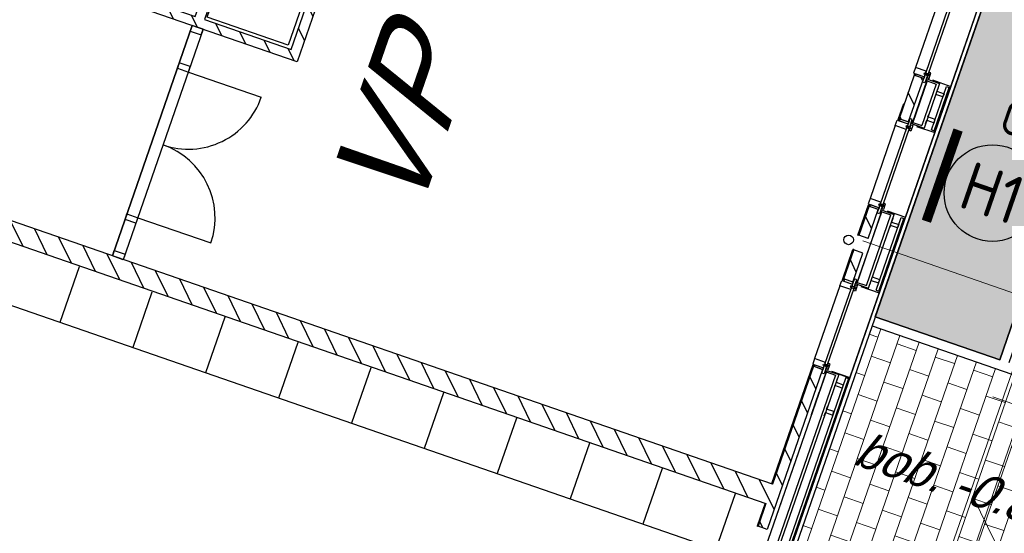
# Model space of a CAD drawing. Header units: metres. Extents: x 128615 to 129083, y 455669 to 456034.
# Tile 18 of 158: x 128743.01 to 128753.2, y 455843.6 to 455848.92. Entities that reach past the tile are written whole.
import ezdxf
from ezdxf.enums import TextEntityAlignment as Align

# ---------------------------------------------------------------- set-up
doc = ezdxf.new("R2010")
doc.units = ezdxf.units.M
doc.linetypes.add('RI-AWZI_TERREINRIOLERING', pattern=[19.8, 6, -1.8, 2.4, -1.8, 1.8, -1.8, 2.4, -1.8])
for name, color, linetype in [('B-ME-IE-VERLICHTING-G', 1, 'Continuous'), ('B-XX-GR-GRAS-G', 90, 'Continuous'), ('B-XX-GR-KRUIDEN-G', 98, 'Continuous'), ('B-XX-OG-BEBOUWING-G', 1, 'Continuous'), ('B-XX-RI-AWZI_BEDRIJFSWATER-T25_HDSR', 7, 'Continuous'), ('B-XX-VH-KANTVERHARDING-G', 60, 'Continuous')]:
    doc.layers.add(name, color=color, linetype=linetype)
for name, color, linetype, lineweight in [('B-XX-RI-AWZI_TERREINRIOLERING-G', 10, 'RI-AWZI_TERREINRIOLERING', 18), ('B-XX-VH-BESTRATING-V', 1, 'Continuous', 18), ('B-XX-VH-VERHARDING-V', 1, 'Continuous', 18), ('X-XX-AL-T25', 7, 'Continuous', 25)]:
    doc.layers.add(name, color=color, linetype=linetype, lineweight=lineweight)
doc.styles.add('BURO-018', font='Isocp.shx', dxfattribs={"height": 360})
doc.styles.add('BURO-025', font='Isocp.shx', dxfattribs={"height": 500})
doc.styles.add('TAUW-ISOCP', font='tcb_isocp.shx')
doc.styles.add('tcb_isocp', font='tcb_isocp.shx')

# ---------------------------------------------------------------- blocks, each defined once
blk = doc.blocks.new('E00172')
at = {"color": 0, "linetype": 'Continuous', "const_width": 0.5}
blk.add_lwpolyline([(-2.5, 0.75), (2.5, 0.75)], dxfattribs=at)
at = {"color": 0, "linetype": 'Continuous'}
blk.add_circle((0, 3.5), 2.5, dxfattribs=at)
at = {"color": 0, "linetype": 'Continuous', "style": 'BURO-018'}
for tag, p in [('E_GKAST', (0, 11.5)), ('E_GROEP', (0, 8.5)), ('E_SGROEP', (4.5, 8.5)), ('E_ARMCODE', (0, 3.5)), ('E_SLET', (4.5, 2.5))]:
    blk.add_attdef(tag, text='', height=1.8, dxfattribs=at).set_placement(p, align=Align.MIDDLE)

msp = doc.modelspace()

# ---------------------------------------------------------------- hatches: boundary and pattern name
at = {"layer": 'B-XX-GR-KRUIDEN-G'}
h = msp.add_hatch(dxfattribs=at)
h.set_pattern_fill('SWAMP', color=256, scale=0.2, angle=-116.5633, style=0)
h.set_pattern_definition([(340.9066, (128738.998, 455858.1423), (3.83935, 3.326516), [0.635, -4.445]), (70.9066, (128739.298, 455858.0384), (-0.96118, 4.98823), [0.3175, -8.48132]), (70.9066, (128739.373, 455858.0125), (-0.96118, 4.98823), [0.254, -8.54482]), (70.9066, (128739.223, 455858.0644), (-0.96118, 4.98823), [0.254, -8.54482]), (40.9066, (128739.448, 455857.9865), (-0.96117, 4.98823), [0.2032, -4.8768]), (100.9066, (128739.148, 455858.0904), (-4.80052, 1.66172), [0.2032, -4.8768])])
edge = h.paths.add_edge_path()
edge.add_line((128948.412, 455833.458), (128948.646, 455826.078))
edge.add_line((128948.646, 455826.078), (128943.91, 455812.397))
edge.add_line((128943.91, 455812.397), (128941.389, 455813.279))
edge.add_line((128941.389, 455813.279), (128942.134, 455815.431))
edge.add_arc((128932.745, 455818.888), 10.005, -20.2168, 71.1753)
edge.add_line((128935.974, 455828.358), (128892.186, 455843.579))
edge.add_arc((128893.695, 455847.921), 4.597, -157.0428, -109.1679, ccw=False)
edge.add_arc((128894.431, 455848.233), 5.395, 162.5113, 202.9572, ccw=False)
edge.add_line((128889.285, 455849.854), (128901.856, 455885.674))
edge.add_line((128901.856, 455885.674), (128887.224, 455890.723))
edge.add_line((128887.224, 455890.723), (128887.182, 455890.6))
edge.add_line((128887.182, 455890.6), (128874.515, 455895.104))
edge.add_line((128874.515, 455895.104), (128873.528, 455892.254))
edge.add_arc((128867.281, 455871.996), 21.2, 72.8607, 176.4359)
edge.add_line((128846.121, 455873.313), (128835.01, 455877.189))
edge.add_arc((128817.592, 455889.22), 21.17, -34.634, -24.2274)
edge.add_line((128836.897, 455880.533), (128837.085, 455880.515))
edge.add_line((128837.085, 455880.515), (128838.244, 455883.795))
edge.add_line((128838.244, 455883.795), (128838.085, 455883.911))
edge.add_arc((128817.592, 455889.22), 21.17, -14.5247, 21.0584)
edge.add_line((128837.348, 455896.827), (128838.444, 455897.451))
edge.add_line((128838.444, 455897.451), (128836.92, 455900.519))
edge.add_line((128836.92, 455900.519), (128835.829, 455899.971))
edge.add_arc((128817.592, 455889.22), 21.17, 30.5177, 65.7726)
edge.add_line((128826.279, 455908.526), (128826.297, 455908.714))
edge.add_line((128826.297, 455908.714), (128823.017, 455909.873))
edge.add_line((128823.017, 455909.873), (128822.901, 455909.714))
edge.add_arc((128817.592, 455889.22), 21.17, 75.4753, 155.5874)
edge.add_line((128798.314, 455897.97), (128798.118, 455897.98))
edge.add_line((128798.118, 455897.98), (128797.721, 455896.859))
edge.add_line((128797.721, 455896.859), (128793.807, 455898.213))
edge.add_arc((128775.653, 455909.057), 21.146, -30.8512, -24.4506)
edge.add_line((128794.903, 455900.305), (128795.49, 455900.246))
edge.add_line((128795.49, 455900.246), (128796.702, 455903.747))
edge.add_line((128796.702, 455903.747), (128796.198, 455904.049))
edge.add_arc((128775.653, 455909.057), 21.146, -13.7012, 21.1885)
edge.add_line((128795.37, 455916.7), (128797.908, 455917.956))
edge.add_line((128797.908, 455917.956), (128796.407, 455921.122))
edge.add_line((128796.407, 455921.122), (128793.836, 455919.853))
edge.add_arc((128775.653, 455909.057), 21.146, 30.6974, 65.5494)
edge.add_line((128784.406, 455928.307), (128784.465, 455928.894))
edge.add_line((128784.465, 455928.894), (128780.964, 455930.106))
edge.add_line((128780.964, 455930.106), (128780.662, 455929.602))
edge.add_arc((128775.653, 455909.057), 21.146, 76.2988, 155.5095)
edge.add_line((128756.409, 455917.823), (128755.826, 455917.898))
edge.add_line((128755.826, 455917.898), (128754.614, 455914.397))
edge.add_line((128754.614, 455914.397), (128755.112, 455914.08))
edge.add_arc((128775.653, 455909.057), 21.146, 166.2589, 191.7044)
edge.add_line((128754.947, 455904.768), (128751.199, 455903.658))
edge.add_line((128751.199, 455903.658), (128751.117, 455903.92))
edge.add_line((128751.117, 455903.92), (128741.497, 455907.3))
edge.add_line((128741.497, 455907.3), (128757.05, 455938.299))
edge.add_line((128757.05, 455938.299), (128795.963, 455925.568))
edge.add_line((128795.963, 455925.568), (128808.082, 455921.394))
edge.add_line((128808.082, 455921.394), (128811.586, 455919.988))
edge.add_line((128811.586, 455919.988), (128842.944, 455909.601))
edge.add_line((128842.944, 455909.601), (128874.325, 455899.285))
edge.add_line((128874.325, 455899.285), (128897.394, 455890.089))
edge.add_line((128897.394, 455890.089), (128932.25, 455875.252))
edge.add_line((128932.25, 455875.252), (128958.978, 455863.875))
edge.add_line((128958.978, 455863.875), (128948.412, 455833.458))
h.paths.add_polyline_path([(128845.694, 455904.457), (128848.086, 455905.548), (128849.231, 455903.238), (128848.644, 455901.532), (128846.829, 455902.168)], flags=16)
at = {"layer": 'B-XX-OG-BEBOUWING-G'}
h = msp.add_hatch(dxfattribs=at)
h.set_pattern_fill('T,_O', color=256, scale=0.059852, angle=70.9066)
h.set_pattern_definition([(115.9066, (128744.34901, 455852.44449), (-0.1682427, -0.081718), [])])
h.paths.add_polyline_path([(128744.028, 455850.297), (128744.22, 455850.853), (128745.351, 455850.461), (128745.188, 455849.99), (128745.283, 455849.957), (128745.446, 455850.429), (128746.341, 455850.119), (128745.819, 455848.61), (128744.924, 455848.92), (128744.982, 455849.09), (128744.888, 455849.123), (128744.829, 455848.953), (128743.698, 455849.345), (128743.728, 455849.429), (128743.633, 455849.462), (128743.571, 455849.283), (128745.881, 455848.484), (128748.002, 455854.611), (128747.908, 455854.643), (128746.374, 455850.213), (128741.284, 455851.975), (128740.696, 455850.278), (128741.78, 455849.903), (128741.842, 455850.082), (128741.748, 455850.115), (128741.719, 455850.03), (128740.823, 455850.34), (128741.345, 455851.848), (128742.241, 455851.538), (128742.048, 455850.982), (128742.142, 455850.949), (128742.335, 455851.505), (128744.126, 455850.885), (128743.934, 455850.329)])
h = msp.add_hatch(dxfattribs=at)
h.set_pattern_fill('T,_O', color=256, scale=0.059852, angle=70.9066)
h.set_pattern_definition([(115.91, (128752.23555, 455848.1021), (-0.16824, -0.08172), [])])
h.paths.add_polyline_path([(128752.361, 455848.311), (128752.266, 455848.344), (128752.11, 455847.893), (128752.205, 455847.861)])
h = msp.add_hatch(dxfattribs=at)
h.set_pattern_fill('T,_O', color=256, scale=0.059852, angle=70.9066)
h.set_pattern_definition([(115.9066, (128746.76743, 455845.33448), (-0.168243, -0.081718), [])])
h.paths.add_polyline_path([(128742.217, 455845.371), (128742.415, 455845.302), (128742.875, 455846.632), (128750.732, 455843.912), (128750.651, 455843.676), (128750.745, 455843.643), (128751.318, 455845.298), (128751.223, 455845.331), (128750.801, 455844.11), (128742.746, 455846.898)])
h = msp.add_hatch(dxfattribs=at)
h.set_pattern_fill('T,_O', color=256, scale=0.059852, angle=70.9066)
h.set_pattern_definition([(115.91, (128751.79242, 455846.82194), (-0.16824, -0.08172), [])])
h.paths.add_polyline_path([(128751.892, 455846.956), (128751.797, 455846.989), (128751.762, 455846.887), (128751.693, 455846.688), (128751.788, 455846.655)])
h = msp.add_hatch(dxfattribs=at)
h.set_pattern_fill('T,_O', color=256, scale=0.059852, angle=70.9066)
h.set_pattern_definition([(115.91, (128751.63594, 455846.36986), (-0.16824, -0.08172), [])])
h.paths.add_polyline_path([(128751.735, 455846.504), (128751.641, 455846.537), (128751.537, 455846.235), (128751.631, 455846.203)])
at = {"layer": 'B-XX-VH-BESTRATING-V'}
h = msp.add_hatch(dxfattribs=at)
h.set_pattern_fill('BRICK', color=256, scale=0.033071, angle=-116.5097)
h.set_pattern_definition([(340.90658, (128781.00315, 455850.76689), (0.06869295, 0.19844713), []), (70.9066, (128781.00315, 455850.7669), (-0.3968943, 0.1373859), [0.21, -0.21]), (70.9066, (128781.2016, 455850.6982), (-0.3968943, 0.1373859), [-0.21, 0.21])])
edge = h.paths.add_edge_path()
edge.add_line((128831.613, 455838.835), (128839.065, 455860.49))
edge.add_line((128839.065, 455860.49), (128836.303, 455861.441))
edge.add_line((128836.303, 455861.441), (128833.542, 455862.392))
edge.add_arc((128834.295, 455864.408), 2.151, 165.7586, 249.5103, ccw=False)
edge.add_line((128832.209, 455864.937), (128832.723, 455866.363))
edge.add_line((128832.723, 455866.363), (128829.531, 455867.496))
edge.add_line((128829.531, 455867.496), (128825.779, 455865.69))
edge.add_line((128825.779, 455865.69), (128824.189, 455861.229))
edge.add_line((128824.189, 455861.229), (128829.348, 455859.412))
edge.add_arc((128828.682, 455857.538), 1.989, -20.1607, 70.44, ccw=False)
edge.add_line((128830.549, 455856.852), (128825.086, 455841.07))
edge.add_arc((128820.6, 455842.519), 4.713, 246.4303, 342.0979, ccw=False)
edge.add_line((128818.716, 455838.199), (128794.989, 455846.459))
edge.add_line((128794.989, 455846.459), (128740.444, 455865.383))
edge.add_arc((128742.738, 455872.105), 7.103, 156.7496, 251.1612, ccw=False)
edge.add_line((128736.212, 455874.909), (128740.849, 455888.448))
edge.add_arc((128747.419, 455885.784), 7.089, 110.5043, 157.9322, ccw=False)
edge.add_line((128744.936, 455892.424), (128746.056, 455895.66))
edge.add_line((128746.056, 455895.66), (128750.966, 455893.96))
edge.add_line((128750.966, 455893.96), (128752.528, 455898.542))
edge.add_line((128752.528, 455898.542), (128752.015, 455900.356))
edge.add_line((128752.015, 455900.356), (128751.977, 455900.345))
edge.add_line((128751.977, 455900.345), (128751.013, 455903.819))
edge.add_line((128751.013, 455903.819), (128743.304, 455906.535))
edge.add_line((128743.304, 455906.535), (128719.893, 455838.903))
edge.add_line((128719.893, 455838.903), (128720.271, 455838.773))
edge.add_line((128720.271, 455838.773), (128743.55, 455906.025))
edge.add_line((128743.55, 455906.025), (128750.683, 455903.511))
edge.add_line((128750.683, 455903.511), (128752.109, 455898.553))
edge.add_line((128752.109, 455898.553), (128750.717, 455894.47))
edge.add_line((128750.717, 455894.47), (128745.809, 455896.169))
edge.add_line((128745.809, 455896.169), (128744.619, 455892.73))
edge.add_arc((128747.419, 455885.784), 7.489, 111.9598, 158.0178)
edge.add_line((128740.474, 455888.587), (128735.652, 455874.508))
edge.add_arc((128742.711, 455872.076), 7.467, 160.9871, 251.2737)
edge.add_line((128740.314, 455865.005), (128794.857, 455846.082))
edge.add_line((128794.857, 455846.082), (128818.571, 455837.825))
edge.add_arc((128820.6, 455842.519), 5.113, 246.622, 342.0506)
edge.add_line((128825.465, 455840.943), (128830.926, 455856.718))
edge.add_arc((128828.682, 455857.538), 2.389, 339.9319, 430.4538)
edge.add_line((128829.481, 455859.789), (128824.701, 455861.473))
edge.add_line((128824.701, 455861.473), (128826.102, 455865.405))
edge.add_line((128826.102, 455865.405), (128829.46, 455867.096))
edge.add_line((128829.46, 455867.096), (128832.211, 455866.121))
edge.add_line((128832.211, 455866.121), (128831.827, 455865.055))
edge.add_arc((128834.295, 455864.408), 2.551, 165.3042, 249.632)
edge.add_line((128833.407, 455862.016), (128838.557, 455860.242))
edge.add_line((128838.557, 455860.242), (128831.232, 455838.958))
edge.add_arc((128836.451, 455837.356), 5.459, 162.9327, 251.6884)
edge.add_line((128834.736, 455832.173), (128868.21, 455820.559))
edge.add_arc((128870.243, 455825.376), 5.228, 247.1139, 340.4611)
edge.add_line((128875.17, 455823.627), (128882.591, 455844.78))
edge.add_arc((128880.205, 455845.695), 2.555, 339.0051, 400.5812)
edge.add_line((128882.146, 455847.357), (128879.182, 455850.986))
edge.add_line((128879.182, 455850.986), (128886.246, 455856.958))
edge.add_arc((128882.773, 455860.678), 5.089, 313.0387, 342.062)
edge.add_line((128887.615, 455859.11), (128893.018, 455874.516))
edge.add_arc((128882.872, 455877.759), 10.652, 342.2738, 419.2905)
edge.add_line((128888.312, 455886.917), (128886.215, 455887.873))
edge.add_line((128886.215, 455887.873), (128886.109, 455887.478))
edge.add_line((128886.109, 455887.478), (128888.175, 455886.527))
edge.add_arc((128882.886, 455877.76), 10.239, -17.7233, 58.9001, ccw=False)
edge.add_line((128892.639, 455874.643), (128887.236, 455859.238))
edge.add_arc((128882.773, 455860.678), 4.689, 313.1288, 342.1209, ccw=False)
edge.add_line((128885.979, 455857.255), (128883.173, 455854.826))
edge.add_line((128883.173, 455854.826), (128878.584, 455851.087))
edge.add_line((128878.584, 455851.087), (128881.839, 455847.1))
edge.add_arc((128880.205, 455845.695), 2.155, -21.143, 40.7007, ccw=False)
edge.add_line((128882.215, 455844.918), (128877.801, 455832.332))
edge.add_line((128877.801, 455832.332), (128874.793, 455823.76))
edge.add_arc((128870.243, 455825.376), 4.828, 246.9654, 340.4528, ccw=False)
edge.add_line((128868.354, 455820.932), (128834.864, 455832.552))
edge.add_arc((128836.451, 455837.356), 5.059, 163.0072, 251.7166, ccw=False)
h = msp.add_hatch(dxfattribs=at)
h.set_pattern_fill('BRICK', color=256, scale=0.033071, angle=-116.5097)
h.set_pattern_definition([(340.90658, (128778.18289, 455854.11913), (0.06869295, 0.1984471), []), (70.9066, (128778.1829, 455854.11913), (-0.3968943, 0.137386), [0.21, -0.21]), (70.9066, (128778.38133, 455854.05043), (-0.3968943, 0.137386), [-0.21, 0.21])])
edge = h.paths.add_edge_path()
edge.add_arc((128751.322, 455846.394), 9.372, 338.0284, 431.0771)
edge.add_line((128754.361, 455855.26), (128737.544, 455861.087))
edge.add_arc((128735.723, 455855.865), 5.53, 70.7732, 161.0932)
edge.add_line((128730.491, 455857.657), (128723.575, 455837.642))
edge.add_line((128723.575, 455837.642), (128723.954, 455837.512))
edge.add_line((128723.954, 455837.512), (128729.733, 455854.208))
edge.add_line((128729.733, 455854.208), (128729.733, 455854.208))
edge.add_line((128729.733, 455854.208), (128730.87, 455857.527))
edge.add_arc((128735.723, 455855.865), 5.13, 70.7734, 161.0934, ccw=False)
edge.add_line((128737.412, 455860.709), (128754.232, 455854.882))
edge.add_arc((128751.323, 455846.394), 8.972, -22.1004, 71.0807, ccw=False)
edge.add_line((128759.635, 455843.019), (128750.711, 455817.239))
edge.add_line((128750.711, 455817.239), (128751.09, 455817.109))
edge.add_line((128751.09, 455817.109), (128760.013, 455842.888))
h = msp.add_hatch(dxfattribs=at)
h.set_pattern_fill('BRICK', color=256, scale=0.033, angle=-26.5097)
h.set_pattern_definition([(70.9066, (128778.85905, 455851.15442), (-0.1980219, 0.0685458), []), (160.9066, (128778.85905, 455851.15442), (-0.1370915, -0.396044), [0.20955, -0.20955]), (160.9066, (128778.9276, 455851.35244), (-0.1370915, -0.396044), [-0.20955, 0.20955])])
edge = h.paths.add_edge_path()
edge.add_line((128759.001, 455841.186), (128756.285, 455842.127))
edge.add_line((128756.285, 455842.127), (128756.929, 455843.985))
edge.add_line((128756.929, 455843.985), (128751.83, 455845.75))
edge.add_line((128751.83, 455845.75), (128749.77, 455839.799))
edge.add_line((128749.77, 455839.799), (128749.613, 455839.346))
edge.add_line((128749.613, 455839.346), (128750.073, 455839.186))
edge.add_arc((128749.377, 455839.406), 0.73, 270.3933, 342.4747, ccw=False)
edge.add_line((128749.382, 455838.676), (128749.354, 455838.597))
edge.add_arc((128748.899, 455838.027), 0.73, -20.6616, 51.4199, ccw=False)
edge.add_line((128749.582, 455837.769), (128749.123, 455837.928))
edge.add_line((128749.123, 455837.928), (128748.767, 455836.9))
edge.add_line((128748.767, 455836.9), (128748.772, 455836.898))
edge.add_line((128748.772, 455836.898), (128749.796, 455836.542))
edge.add_line((128749.796, 455836.542), (128749.384, 455835.351))
edge.add_line((128749.384, 455835.351), (128750.247, 455835.052))
edge.add_arc((128749.307, 455835.316), 0.977, 254.5346, 344.3342, ccw=False)
edge.add_line((128749.046, 455834.375), (128748.449, 455832.648))
edge.add_line((128748.449, 455832.648), (128748.773, 455832.536))
edge.add_arc((128748.017, 455832.798), 0.8, 285.7406, 340.9066, ccw=False)
edge.add_line((128748.234, 455832.028), (128747.136, 455828.855))
edge.add_line((128747.136, 455828.855), (128747.158, 455828.847))
edge.add_line((128747.158, 455828.847), (128747.142, 455828.8))
edge.add_line((128747.142, 455828.8), (128746.813, 455827.923))
edge.add_line((128746.813, 455827.923), (128746.519, 455827.075))
edge.add_line((128746.519, 455827.075), (128753.304, 455824.727))
edge.add_line((128753.304, 455824.727), (128759.001, 455841.186))
at = {"layer": 'B-XX-VH-VERHARDING-V'}
h = msp.add_hatch(dxfattribs=at)
h.set_pattern_fill('AR-CONC', color=256, scale=0.0025, angle=-116.5633, style=0)
h.set_pattern_definition([(30.9066, (128738.99792, 455858.1423), (0.4173706, -0.186641), [0.047625, -0.523875]), (335.9066, (128738.9979, 455858.1423), (0.072981, 0.480186), [0.0381, -0.4191]), (81.3576, (128739.0327, 455858.12673), (0.4903525, 0.293542), [0.040475, -0.445225]), (27.0908, (128739.03946, 455858.2623), (0.606034, -0.321005), [0.071437, -0.785812]), (77.5422, (128739.08997, 455858.23555), (0.763198, 0.390392), [0.060712, -0.667837]), (332.0906, (128739.03946, 455858.2623), (0.763198, 0.39039), [0.05715, -0.62865]), (1.9066, (128739.0891, 455858.21153), (0.274555, -0.3655854), [0.047625, -0.523875]), (306.9066, (128739.0891, 455858.21153), (0.296629, 0.384598), [0.0381, -0.4191]), (52.358, (128739.11196, 455858.18106), (0.571184, 0.019014), [0.040475, -0.445225]), (18.4066, (128738.99792, 455858.14229), (0.0764436, 0.1972326), [0, -0.41402, 0, -0.42545, 0, -0.4206875]), (348.4066, (128738.99792, 455858.14229), (0.2397842, 0.18203), [0, -0.24257, 0, -0.404495, 0, -0.1603375]), (308.4066, (128738.8641, 455858.1886), (0.3156434, -0.1244163), [0, -0.15875, 0, -0.4953, 0, -0.657225]), (298.4066, (128738.8041, 455858.20938), (0.3707433, -0.061067), [0, -0.206375, 0, -0.32893, 0, -0.466725])])
h.paths.add_polyline_path([(128738.998, 455858.142), (128754.288, 455852.85), (128751.863, 455845.845), (128753.151, 455845.399), (128753.446, 455846.251), (128756.075, 455853.845, 0.058977), (128754.189, 455854.759), (128738.757, 455860.106), (128738.277, 455858.721, -0.142468), (128737.884, 455857.585), (128736.263, 455852.901), (128735.968, 455852.05), (128736.791, 455851.766)])

# ---------------------------------------------------------------- linework, layer by layer
at = {"layer": 'B-XX-GR-GRAS-G'}
msp.add_lwpolyline([(128736.263, 455852.901), (128738.757, 455860.106, -0.058634), (128738.757, 455860.106, -0.136415), (128738.757, 455860.106), (128754.189, 455854.759, -0.059427), (128756.076, 455853.85, 0.00064), (128753.446, 455846.251), (128753.446, 455846.251), (128753.151, 455845.399), (128751.863, 455845.845), (128754.288, 455852.85), (128738.998, 455858.142), (128736.791, 455851.766), (128735.968, 455852.05), (128736.263, 455852.901), (128730.15, 455855.016)], format="xyb", dxfattribs=at)
at = {"layer": 'B-XX-OG-BEBOUWING-G'}
for p, q in [((128754.24, 455852.842), (128749.767, 455839.918)), ((128754.24, 455852.842), (128749.767, 455839.918)), ((128752.539, 455849.178), (128752.278, 455848.424)), ((128752.385, 455848.367), (128752.658, 455849.156)), ((128752.683, 455849.148), (128752.41, 455848.359)), ((128752.976, 455849.19), (128752.644, 455848.229)), ((128743.971, 455846.474), (128744.797, 455848.859)), ((128744.797, 455848.859), (128743.971, 455846.474)), ((128744.91, 455848.82), (128744.084, 455846.435)), ((128752.278, 455848.424), (128752.259, 455848.367)), ((128752.391, 455848.385), (128752.278, 455848.424)), ((128744.757, 455848.377), (128745.511, 455848.116)), ((128752.266, 455848.344), (128752.11, 455847.893)), ((128752.259, 455848.367), (128752.372, 455848.328)), ((128752.271, 455848.356), (128752.261, 455848.359)), ((128752.361, 455848.311), (128752.266, 455848.344)), ((128752.271, 455848.356), (128752.279, 455848.354)), ((128752.274, 455848.341), (128752.281, 455848.36)), ((128752.279, 455848.354), (128752.274, 455848.341)), ((128752.365, 455848.309), (128752.274, 455848.341)), ((128752.281, 455848.36), (128752.372, 455848.328)), ((128752.365, 455848.309), (128752.379, 455848.349)), ((128752.372, 455848.328), (128752.365, 455848.309)), ((128752.368, 455848.356), (128752.372, 455848.368)), ((128752.417, 455848.339), (128752.368, 455848.356)), ((128752.372, 455848.328), (128752.391, 455848.385)), ((128752.372, 455848.368), (128752.421, 455848.351)), ((128752.403, 455848.341), (128752.377, 455848.265)), ((128752.379, 455848.349), (128752.403, 455848.341)), ((128752.41, 455848.359), (128752.385, 455848.367)), ((128752.42, 455848.375), (128752.4, 455848.318)), ((128752.4, 455848.318), (128752.419, 455848.312)), ((128752.421, 455848.351), (128752.417, 455848.339)), ((128752.419, 455848.312), (128752.439, 455848.368)), ((128752.439, 455848.368), (128752.42, 455848.375)), ((128752.361, 455848.311), (128752.205, 455847.861)), ((128752.245, 455847.841), (128752.405, 455848.302)), ((128752.399, 455848.286), (128752.251, 455847.856)), ((128752.494, 455848.253), (128752.345, 455847.824)), ((128752.353, 455848.274), (128752.365, 455848.309)), ((128752.353, 455848.274), (128752.353, 455848.274)), ((128752.377, 455848.265), (128752.353, 455848.274)), ((128752.365, 455848.309), (128752.365, 455848.309)), ((128752.527, 455848.259), (128752.368, 455847.798)), ((128752.399, 455848.286), (128752.494, 455848.253)), ((128752.405, 455848.302), (128752.527, 455848.259)), ((128752.405, 455848.302), (128752.527, 455848.259)), ((128752.445, 455847.778), (128752.601, 455848.227)), ((128752.454, 455848.295), (128752.644, 455848.229)), ((128752.474, 455847.768), (128752.629, 455848.218)), ((128752.644, 455848.229), (128752.478, 455847.75)), ((128752.512, 455848.215), (128752.5, 455848.18)), ((128752.601, 455848.227), (128752.629, 455848.218)), ((128752.488, 455848.145), (128752.476, 455848.112)), ((128752.563, 455848.119), (128752.488, 455848.145)), ((128752.5, 455848.18), (128752.575, 455848.153)), ((128752.575, 455848.153), (128752.563, 455848.119)), ((128752.154, 455848.049), (128752.097, 455847.884)), ((128752.106, 455847.881), (128752.163, 455848.045)), ((128752.407, 455847.912), (128752.419, 455847.946)), ((128752.483, 455847.886), (128752.407, 455847.912)), ((128752.07, 455847.823), (128751.809, 455847.069)), ((128752.07, 455847.823), (128752.09, 455847.879)), ((128752.183, 455847.784), (128752.07, 455847.823)), ((128752.09, 455847.879), (128752.203, 455847.84)), ((128752.106, 455847.881), (128752.097, 455847.884)), ((128752.106, 455847.881), (128752.114, 455847.878)), ((128752.205, 455847.861), (128752.11, 455847.893)), ((128752.118, 455847.89), (128752.112, 455847.872)), ((128752.112, 455847.872), (128752.203, 455847.84)), ((128752.114, 455847.878), (128752.118, 455847.891)), ((128752.209, 455847.859), (128752.118, 455847.89)), ((128752.183, 455847.821), (128752.179, 455847.809)), ((128752.179, 455847.809), (128752.228, 455847.792)), ((128752.203, 455847.84), (128752.183, 455847.784)), ((128752.232, 455847.804), (128752.183, 455847.821)), ((128752.209, 455847.859), (128752.196, 455847.819)), ((128752.196, 455847.819), (128752.22, 455847.811)), ((128752.203, 455847.84), (128752.209, 455847.859)), ((128752.222, 455847.895), (128752.209, 455847.859)), ((128752.209, 455847.859), (128752.209, 455847.859)), ((128752.212, 455847.774), (128752.231, 455847.83)), ((128752.22, 455847.811), (128752.246, 455847.886)), ((128752.222, 455847.895), (128752.222, 455847.895)), ((128752.246, 455847.886), (128752.222, 455847.895)), ((128752.231, 455847.83), (128752.25, 455847.824)), ((128752.25, 455847.824), (128752.231, 455847.767)), ((128752.245, 455847.841), (128752.368, 455847.798)), ((128752.251, 455847.856), (128752.345, 455847.824)), ((128752.288, 455847.815), (128752.478, 455847.75)), ((128752.383, 455847.843), (128752.395, 455847.878)), ((128752.395, 455847.878), (128752.471, 455847.852)), ((128752.471, 455847.852), (128752.483, 455847.886)), ((128751.916, 455847.012), (128752.189, 455847.801)), ((128752.214, 455847.793), (128751.94, 455847.004)), ((128752.478, 455847.75), (128752.175, 455846.874)), ((128752.189, 455847.801), (128752.214, 455847.793)), ((128752.231, 455847.767), (128752.212, 455847.774)), ((128752.228, 455847.792), (128752.232, 455847.804)), ((128752.445, 455847.778), (128752.474, 455847.768)), ((128751.683, 455846.689), (128751.792, 455847.004)), ((128751.802, 455847.001), (128751.693, 455846.686)), ((128751.809, 455847.069), (128751.79, 455847.012)), ((128751.79, 455847.012), (128751.903, 455846.973)), ((128751.802, 455847.001), (128751.792, 455847.004)), ((128751.802, 455847.001), (128751.81, 455846.998)), ((128751.805, 455846.986), (128751.812, 455847.005)), ((128751.81, 455846.998), (128751.805, 455846.986)), ((128751.922, 455847.03), (128751.809, 455847.069)), ((128751.812, 455847.005), (128751.903, 455846.973)), ((128751.896, 455846.954), (128751.91, 455846.994)), ((128751.899, 455847), (128751.903, 455847.013)), ((128751.948, 455846.983), (128751.899, 455847)), ((128751.903, 455846.973), (128751.922, 455847.03)), ((128751.903, 455847.013), (128751.952, 455846.996)), ((128751.91, 455846.994), (128751.934, 455846.986)), ((128751.94, 455847.004), (128751.916, 455847.012)), ((128751.951, 455847.02), (128751.931, 455846.963)), ((128751.952, 455846.996), (128751.948, 455846.983)), ((128751.95, 455846.957), (128751.969, 455847.013)), ((128751.969, 455847.013), (128751.951, 455847.02)), ((128751.671, 455846.183), (128751.936, 455846.947)), ((128751.677, 455846.198), (128751.93, 455846.931)), ((128751.693, 455846.688), (128751.786, 455846.957)), ((128751.797, 455846.989), (128751.762, 455846.887)), ((128751.771, 455846.166), (128752.025, 455846.898)), ((128751.788, 455846.655), (128751.892, 455846.956)), ((128751.794, 455846.14), (128752.058, 455846.904)), ((128751.892, 455846.956), (128751.797, 455846.989)), ((128751.896, 455846.954), (128751.805, 455846.986)), ((128751.884, 455846.919), (128751.896, 455846.954)), ((128751.884, 455846.919), (128751.884, 455846.919)), ((128751.908, 455846.91), (128751.884, 455846.919)), ((128751.903, 455846.973), (128751.896, 455846.954)), ((128751.896, 455846.954), (128751.896, 455846.954)), ((128751.934, 455846.986), (128751.908, 455846.91)), ((128751.93, 455846.931), (128752.025, 455846.898)), ((128751.931, 455846.963), (128751.95, 455846.957)), ((128751.936, 455846.947), (128752.058, 455846.904)), ((128751.936, 455846.947), (128752.058, 455846.904)), ((128751.985, 455846.94), (128752.175, 455846.874)), ((128744.235, 455846.869), (128744.989, 455846.608)), ((128751.871, 455846.12), (128752.132, 455846.872)), ((128751.9, 455846.11), (128752.16, 455846.862)), ((128751.904, 455846.092), (128752.175, 455846.874)), ((128752.019, 455846.79), (128752.007, 455846.757)), ((128752.094, 455846.764), (128752.019, 455846.79)), ((128752.043, 455846.86), (128752.031, 455846.824)), ((128752.031, 455846.824), (128752.106, 455846.798)), ((128752.093, 455846.639), (128752.164, 455846.842)), ((128752.106, 455846.798), (128752.094, 455846.764)), ((128752.132, 455846.872), (128752.16, 455846.862)), ((128751.693, 455846.686), (128751.683, 455846.689)), ((128751.788, 455846.655), (128751.693, 455846.688)), ((128751.523, 455846.226), (128751.632, 455846.542)), ((128751.642, 455846.539), (128751.532, 455846.223)), ((128751.537, 455846.235), (128751.641, 455846.537)), ((128751.631, 455846.203), (128751.735, 455846.504)), ((128751.642, 455846.539), (128751.632, 455846.542)), ((128751.735, 455846.504), (128751.641, 455846.537)), ((128743.626, 455846.361), (128743.427, 455845.786)), ((128751.834, 455846.255), (128751.845, 455846.288)), ((128751.496, 455846.165), (128751.516, 455846.221)), ((128751.516, 455846.221), (128751.629, 455846.182)), ((128751.532, 455846.223), (128751.523, 455846.226)), ((128751.532, 455846.223), (128751.54, 455846.22)), ((128751.631, 455846.203), (128751.537, 455846.235)), ((128751.544, 455846.233), (128751.538, 455846.214)), ((128751.538, 455846.214), (128751.629, 455846.182)), ((128751.54, 455846.22), (128751.544, 455846.233)), ((128751.636, 455846.201), (128751.544, 455846.233)), ((128751.629, 455846.182), (128751.61, 455846.126)), ((128751.636, 455846.201), (128751.622, 455846.161)), ((128751.629, 455846.182), (128751.636, 455846.201)), ((128751.648, 455846.237), (128751.636, 455846.201)), ((128751.636, 455846.201), (128751.636, 455846.201)), ((128751.646, 455846.153), (128751.672, 455846.228)), ((128751.648, 455846.237), (128751.648, 455846.237)), ((128751.672, 455846.228), (128751.648, 455846.237)), ((128751.671, 455846.183), (128751.794, 455846.14)), ((128751.677, 455846.198), (128751.771, 455846.166)), ((128751.809, 455846.185), (128751.822, 455846.22)), ((128751.822, 455846.22), (128751.897, 455846.194)), ((128751.909, 455846.228), (128751.834, 455846.255)), ((128751.897, 455846.194), (128751.909, 455846.228)), ((128744.38, 455846.1), (128744.181, 455845.525)), ((128751.496, 455846.165), (128751.235, 455845.411)), ((128751.342, 455845.354), (128751.616, 455846.143)), ((128751.64, 455846.135), (128751.367, 455845.346)), ((128751.61, 455846.126), (128751.496, 455846.165)), ((128751.904, 455846.092), (128751.601, 455845.217)), ((128751.609, 455846.163), (128751.605, 455846.151)), ((128751.605, 455846.151), (128751.654, 455846.134)), ((128751.658, 455846.146), (128751.609, 455846.163)), ((128751.616, 455846.143), (128751.64, 455846.135)), ((128751.622, 455846.161), (128751.646, 455846.153)), ((128751.638, 455846.116), (128751.657, 455846.173)), ((128751.657, 455846.109), (128751.638, 455846.116)), ((128751.654, 455846.134), (128751.658, 455846.146)), ((128751.657, 455846.173), (128751.676, 455846.166)), ((128751.676, 455846.166), (128751.657, 455846.109)), ((128751.714, 455846.157), (128751.904, 455846.092)), ((128751.871, 455846.12), (128751.9, 455846.11)), ((128750.563, 455843.316), (128742.673, 455846.047)), ((128745.134, 455845.839), (128744.935, 455845.264)), ((128745.888, 455845.578), (128745.689, 455845.003)), ((128751.235, 455845.411), (128751.216, 455845.354)), ((128751.348, 455845.372), (128751.235, 455845.411)), ((128751.329, 455845.315), (128751.348, 455845.372)), ((128746.643, 455845.317), (128746.444, 455844.742)), ((128751.362, 455845.289), (128749.365, 455839.521)), ((128751.318, 455845.298), (128750.745, 455843.643)), ((128751.218, 455845.346), (128750.791, 455844.113)), ((128751.223, 455845.331), (128750.801, 455844.11)), ((128751.228, 455845.343), (128751.059, 455844.856)), ((128751.216, 455845.354), (128751.329, 455845.315)), ((128751.228, 455845.343), (128751.218, 455845.346)), ((128751.318, 455845.298), (128751.223, 455845.331)), ((128751.228, 455845.343), (128751.236, 455845.341)), ((128751.231, 455845.328), (128751.238, 455845.347)), ((128751.236, 455845.341), (128751.231, 455845.328)), ((128751.322, 455845.296), (128751.231, 455845.328)), ((128751.238, 455845.347), (128751.329, 455845.315)), ((128751.356, 455845.273), (128751.284, 455845.063)), ((128751.31, 455845.261), (128751.322, 455845.296)), ((128751.31, 455845.261), (128751.31, 455845.261)), ((128751.334, 455845.252), (128751.31, 455845.261)), ((128751.322, 455845.296), (128751.336, 455845.336)), ((128751.329, 455845.315), (128751.322, 455845.296)), ((128751.322, 455845.296), (128751.322, 455845.296)), ((128751.325, 455845.343), (128751.329, 455845.355)), ((128751.374, 455845.326), (128751.325, 455845.343)), ((128751.329, 455845.355), (128751.378, 455845.338)), ((128751.36, 455845.328), (128751.334, 455845.252)), ((128751.336, 455845.336), (128751.36, 455845.328)), ((128751.367, 455845.346), (128751.342, 455845.354)), ((128751.356, 455845.273), (128751.451, 455845.24)), ((128751.377, 455845.362), (128751.357, 455845.305)), ((128751.357, 455845.305), (128751.376, 455845.299)), ((128751.362, 455845.289), (128751.485, 455845.246)), ((128751.362, 455845.289), (128751.485, 455845.246)), ((128751.378, 455845.338), (128751.374, 455845.326)), ((128751.376, 455845.299), (128751.396, 455845.355)), ((128751.396, 455845.355), (128751.377, 455845.362)), ((128751.411, 455845.282), (128751.601, 455845.217)), ((128751.451, 455845.24), (128749.467, 455839.509)), ((128751.485, 455845.246), (128749.488, 455839.478)), ((128751.558, 455845.214), (128749.565, 455839.458)), ((128751.586, 455845.205), (128749.594, 455839.448)), ((128749.598, 455839.43), (128751.601, 455845.217)), ((128751.469, 455845.202), (128751.457, 455845.167)), ((128751.457, 455845.167), (128751.532, 455845.14)), ((128751.558, 455845.214), (128751.586, 455845.205)), ((128751.204, 455844.832), (128751.284, 455845.065)), ((128751.445, 455845.132), (128751.433, 455845.099)), ((128751.52, 455845.106), (128751.445, 455845.132)), ((128751.532, 455845.14), (128751.52, 455845.106)), ((128747.397, 455845.056), (128747.198, 455844.481)), ((128748.151, 455844.795), (128747.952, 455844.22)), ((128750.801, 455844.11), (128750.956, 455844.557)), ((128748.905, 455844.534), (128748.706, 455843.959)), ((128751.092, 455844.51), (128749.373, 455839.542)), ((128751.319, 455844.431), (128749.587, 455839.429)), ((128749.594, 455839.448), (128751.319, 455844.431)), ((128749.659, 455844.273), (128749.46, 455843.698)), ((128750.413, 455844.012), (128750.214, 455843.437)), ((128750.723, 455843.915), (128750.641, 455843.677)), ((128750.65, 455843.674), (128750.732, 455843.912)), ((128750.732, 455843.912), (128750.651, 455843.676)), ((128750.65, 455843.674), (128750.641, 455843.677)), ((128750.745, 455843.643), (128750.651, 455843.676))]:
    msp.add_line(p, q, dxfattribs=at)
for points in [[(128738.998, 455858.142), (128754.288, 455852.85), (128748.766, 455836.898), (128749.796, 455836.542), (128746.814, 455827.926), (128731.022, 455833.389), (128733.073, 455839.315), (128731.619, 455839.818), (128735.033, 455849.684), (128735.969, 455849.36), (128738.998, 455858.142)], [(128738.998, 455858.142), (128754.288, 455852.85), (128748.766, 455836.898), (128749.796, 455836.542), (128746.814, 455827.926), (128731.022, 455833.389), (128733.073, 455839.315), (128731.619, 455839.818), (128735.033, 455849.684), (128735.969, 455849.36), (128738.998, 455858.142)], [(128746.784, 455827.977), (128749.76, 455836.574), (128748.732, 455836.93), (128754.24, 455852.842), (128738.988, 455858.121)], [(128741.284, 455851.975), (128746.374, 455850.213), (128747.899, 455854.62), (128747.994, 455854.587), (128745.881, 455848.484), (128743.571, 455849.283), (128743.633, 455849.462), (128743.728, 455849.429), (128743.698, 455849.345), (128744.829, 455848.953), (128744.888, 455849.123), (128744.982, 455849.09), (128744.924, 455848.92), (128745.819, 455848.61), (128746.341, 455850.119), (128745.446, 455850.429), (128745.283, 455849.957), (128745.188, 455849.99), (128745.351, 455850.461), (128744.22, 455850.853), (128744.028, 455850.297), (128743.934, 455850.329), (128744.126, 455850.885), (128742.335, 455851.505)], [(128745.301, 455849.954), (128745.458, 455850.408), (128746.296, 455850.118), (128745.789, 455848.655), (128744.951, 455848.945), (128745.01, 455849.116)], [(128750.801, 455844.11), (128742.746, 455846.898), (128742.217, 455845.371), (128742.415, 455845.302), (128742.875, 455846.632), (128750.732, 455843.912)], [(128751.336, 455844.818), (128751.348, 455844.853), (128751.424, 455844.827), (128751.436, 455844.862), (128751.36, 455844.888), (128751.372, 455844.921)]]:
    msp.add_lwpolyline(points, dxfattribs=at)
for points in [[(128744.777, 455848.802), (128744.89, 455848.763), (128744.91, 455848.82), (128744.797, 455848.859)], [(128744.644, 455848.416), (128744.757, 455848.377), (128744.776, 455848.434), (128744.663, 455848.473)], [(128744.122, 455846.908), (128744.235, 455846.869), (128744.215, 455846.812), (128744.102, 455846.851)], [(128743.991, 455846.53), (128744.104, 455846.491), (128744.084, 455846.435), (128743.971, 455846.474)]]:
    msp.add_lwpolyline(points, close=True, dxfattribs=at)
at = {"layer": 'B-XX-OG-BEBOUWING-G', "const_width": 0.00399}
msp.add_lwpolyline([(128751.588, 455845.21), (128751.353, 455845.292), (128751.338, 455845.247)], dxfattribs=at)
at = {"layer": 'B-XX-OG-BEBOUWING-G'}
msp.add_circle((128751.587, 455846.64), 0.0499, dxfattribs=at)
for centre, start, end in [((128744.757, 455848.377), 250.9065, 340.9074), ((128744.235, 455846.869), 340.9074, 70.9065)]:
    msp.add_arc(centre, 0.798, start, end, dxfattribs=at)
at = {"layer": 'B-XX-RI-AWZI_TERREINRIOLERING-G'}
msp.add_line((128751.736, 455846.629), (128753.745, 455845.933), dxfattribs=at)
msp.add_lwpolyline([(128747.669, 455828.38), (128756.416, 455853.649)], dxfattribs=at)
at = {"layer": 'B-XX-RI-AWZI_TERREINRIOLERING-G', "flags": 128}
msp.add_lwpolyline([(128756.824, 455841.518), (128756.582, 455840.819), (128753.973, 455841.722), (128752.584, 455844.581), (128751.639, 455844.908)], dxfattribs=at)
at = {"layer": 'B-XX-VH-BESTRATING-V'}
for p, q in [((128751.22, 455839.331), (128756.106, 455853.445)), ((128753.078, 455845.014), (128756.835, 455843.714))]:
    msp.add_line(p, q, dxfattribs=at)
at = {"layer": 'B-XX-VH-KANTVERHARDING-G'}
for points in [[(128759.843, 455844.036), (128753.446, 455846.249), (128753.151, 455845.399)], [(128753.151, 455845.399), (128753.446, 455846.249), (128759.844, 455844.036), (128759.817, 455843.939), (128753.507, 455846.122), (128753.246, 455845.366)], [(128753.151, 455845.399), (128751.863, 455845.845)], [(128751.863, 455845.845), (128753.151, 455845.399), (128753.151, 455845.399)], [(128751.83, 455845.75), (128756.635, 455844.087)]]:
    msp.add_lwpolyline(points, dxfattribs=at)

# ---------------------------------------------------------------- block references
at = {"layer": 'B-ME-IE-VERLICHTING-G'}
ref = msp.add_blockref('E00172', (128752.414, 455847.354), dxfattribs=dict(at, xscale=0.1999999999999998, yscale=0.1999999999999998, zscale=0.1999999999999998, rotation=250.8292744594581))
ref.add_attrib('E_ARMCODE', 'H1', dxfattribs={"layer": '0', "color": 2, "linetype": 'Continuous', "height": 0.5, "rotation": 340.9066, "style": 'BURO-025'}).set_placement((128753.075, 455847.125), align=Align.MIDDLE)
ref.add_attrib('E_SLET', 'O', dxfattribs={"layer": '0', "color": 1, "linetype": 'Continuous', "height": 0.36, "rotation": 340.9066, "style": 'BURO-018'}).set_placement((128753.313, 455847.897), align=Align.MIDDLE)
ref.add_attrib('E_GROEP', '.', dxfattribs={"layer": '0', "color": 1, "linetype": 'Continuous', "height": 0.36, "rotation": 340.9066, "style": 'BURO-018'}).set_placement((128754.02, 455846.796), align=Align.MIDDLE)
ref.add_attrib('E_GKAST', 'L100', dxfattribs={"layer": '0', "color": 1, "linetype": 'Continuous', "height": 0.36, "rotation": 340.9066, "style": 'BURO-018'}).set_placement((128754.492, 455847.101), align=Align.MIDDLE)
ref.add_attrib('E_SGROEP', '.', dxfattribs={"layer": '0', "color": 1, "linetype": 'Continuous', "height": 0.36, "rotation": 340.9066, "style": 'BURO-018'}).set_placement((128754.274, 455846.223), align=Align.MIDDLE)

# ---------------------------------------------------------------- texts
at = {"layer": 'B-XX-RI-AWZI_BEDRIJFSWATER-T25_HDSR', "style": 'tcb_isocp', "oblique": 20.0002}
msp.add_text('bob. -0.850', height=0.36, rotation=340.9066, dxfattribs=at).set_placement((128751.616, 455844.324))
at = {"layer": 'X-XX-AL-T25', "style": 'TAUW-ISOCP', "oblique": 20.0002}
msp.add_text('VP = +0.300', height=1, rotation=70.9066, dxfattribs=at).set_placement((128747.114, 455846.815))

doc.saveas('drawing.dxf')
